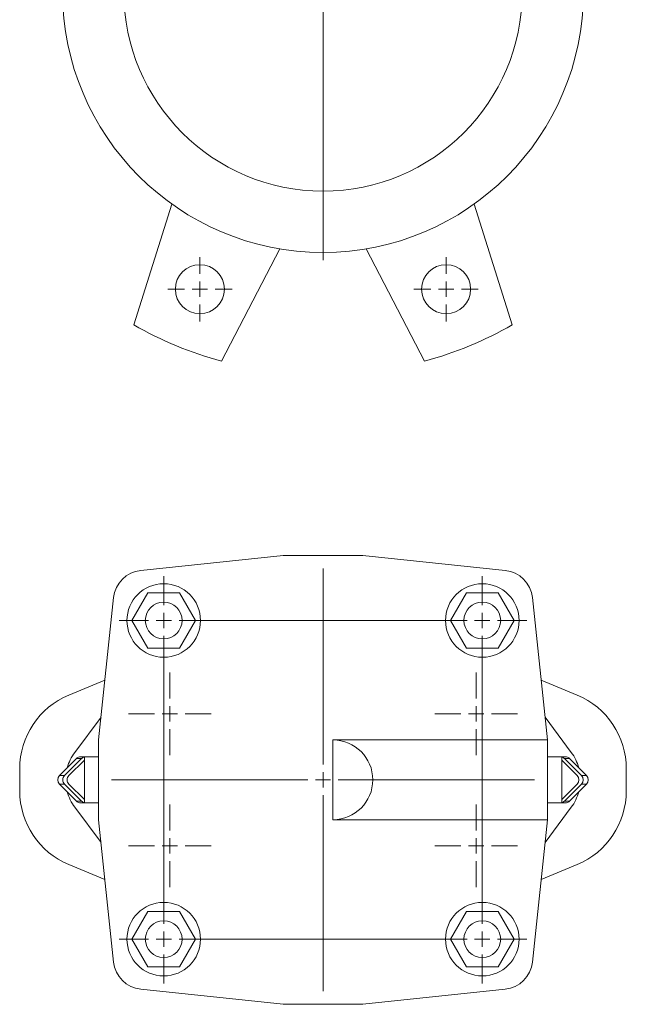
# Model space of a CAD drawing. Header units: millimetres. Extents: x -162 to 428, y 37 to 992.
# Tile 1 of 5: x -162 to 36, y 37 to 359. Entities that reach past the tile are written whole.
import ezdxf

# ---------------------------------------------------------------- set-up
doc = ezdxf.new("R2010")
doc.units = ezdxf.units.MM

# ---------------------------------------------------------------- blocks, each defined once
blk = doc.blocks.new('SW_CENTERMARKSYMBOL_0')
at = {"color": 0, "linetype": 'Continuous', "lineweight": 0}
for p, q in [((0, 5), (0, 87.5)), ((-5, 0), (-87.5, 0)), ((0, 0), (-2.5, 0)), ((0, 0), (0, 2.5)), ((0, 0), (0, -2.5)), ((0, 0), (2.5, 0)), ((5, 0), (87.5, 0)), ((0, -5), (0, -87.5))]:
    blk.add_line(p, q, dxfattribs=at)
blk = doc.blocks.new('SW_CENTERMARKSYMBOL_3')
at = {"color": 0, "linetype": 'Continuous', "lineweight": 0}
for p, q in [((0, 5), (0, 10.5)), ((-5, 0), (-10.5, 0)), ((0, 0), (-2.5, 0)), ((0, 0), (0, 2.5)), ((0, 0), (0, -2.5)), ((0, 0), (2.5, 0)), ((5, 0), (10.5, 0)), ((0, -5), (0, -10.5))]:
    blk.add_line(p, q, dxfattribs=at)
blk = doc.blocks.new('SW_CENTERMARKSYMBOL_4')
at = {"color": 0, "linetype": 'Continuous', "lineweight": 0}
for p, q in [((0, 5), (0, 10.5)), ((-5, 0), (-10.5, 0)), ((0, 0), (-2.5, 0)), ((0, 0), (0, 2.5)), ((0, 0), (0, -2.5)), ((0, 0), (2.5, 0)), ((5, 0), (10.5, 0)), ((0, -5), (0, -10.5))]:
    blk.add_line(p, q, dxfattribs=at)
blk = doc.blocks.new('SW_CENTERMARKSYMBOL_16')
at = {"color": 0, "linetype": 'Continuous', "lineweight": 0}
for p, q in [((0, 5), (0, 69)), ((-5, 0), (-69, 0)), ((0, 0), (-2.5, 0)), ((0, 0), (0, 2.5)), ((0, 0), (0, -2.5)), ((0, 0), (2.5, 0)), ((5, 0), (69, 0)), ((0, -5), (0, -69))]:
    blk.add_line(p, q, dxfattribs=at)
blk = doc.blocks.new('SW_CENTERMARKSYMBOL_17')
at = {"color": 0, "linetype": 'Continuous', "lineweight": 0}
for p, q in [((0, 5), (0, 13.5)), ((-5, 0), (-13.5, 0)), ((0, 0), (-2.5, 0)), ((0, 0), (0, 2.5)), ((0, 0), (0, -2.5)), ((0, 0), (2.5, 0)), ((5, 0), (13.5, 0)), ((0, -5), (0, -13.5))]:
    blk.add_line(p, q, dxfattribs=at)
blk = doc.blocks.new('SW_CENTERMARKSYMBOL_18')
at = {"color": 0, "linetype": 'Continuous', "lineweight": 0}
for p, q in [((0, 5), (0, 13.5)), ((-5, 0), (-13.5, 0)), ((0, 0), (-2.5, 0)), ((0, 0), (0, 2.5)), ((0, 0), (0, -2.5)), ((0, 0), (2.5, 0)), ((5, 0), (13.5, 0)), ((0, -5), (0, -13.5))]:
    blk.add_line(p, q, dxfattribs=at)
blk = doc.blocks.new('SW_CENTERMARKSYMBOL_19')
at = {"color": 0, "linetype": 'Continuous', "lineweight": 0}
for p, q in [((0, 5), (0, 13.5)), ((-5, 0), (-13.5, 0)), ((0, 0), (-2.5, 0)), ((0, 0), (0, 2.5)), ((0, 0), (0, -2.5)), ((0, 0), (2.5, 0)), ((5, 0), (13.5, 0)), ((0, -5), (0, -13.5))]:
    blk.add_line(p, q, dxfattribs=at)
blk = doc.blocks.new('SW_CENTERMARKSYMBOL_20')
at = {"color": 0, "linetype": 'Continuous', "lineweight": 0}
for p, q in [((0, 5), (0, 13.5)), ((-5, 0), (-13.5, 0)), ((0, 0), (-2.5, 0)), ((0, 0), (0, 2.5)), ((0, 0), (0, -2.5)), ((0, 0), (2.5, 0)), ((5, 0), (13.5, 0)), ((0, -5), (0, -13.5))]:
    blk.add_line(p, q, dxfattribs=at)
blk = doc.blocks.new('SW_CENTERMARKSYMBOL_21')
at = {"color": 0, "linetype": 'Continuous', "lineweight": 0}
for p, q in [((0, 109), (0, 118.5)), ((104, 109), (104, 118.5)), ((0, 104), (0, 106.5)), ((104, 104), (104, 106.5)), ((-5, 104), (-14.5, 104)), ((0, 104), (-2.5, 104)), ((0, 104), (0, 101.5)), ((0, 104), (2.5, 104)), ((5, 104), (99, 104)), ((104, 104), (101.5, 104)), ((104, 104), (104, 101.5)), ((104, 104), (106.5, 104)), ((109, 104), (118.5, 104)), ((0, 5), (0, 99)), ((104, 5), (104, 99)), ((-5, 0), (-14.5, 0)), ((0, 0), (-2.5, 0)), ((0, 0), (0, 2.5)), ((0, 0), (0, -2.5)), ((0, 0), (2.5, 0)), ((5, 0), (99, 0)), ((104, 0), (101.5, 0)), ((104, 0), (104, 2.5)), ((104, 0), (104, -2.5)), ((104, 0), (106.5, 0)), ((109, 0), (118.5, 0)), ((0, -5), (0, -14.5)), ((104, -5), (104, -14.5))]:
    blk.add_line(p, q, dxfattribs=at)

msp = doc.modelspace()

# ---------------------------------------------------------------- linework, layer by layer
at = {"color": 7, "linetype": 'Continuous', "lineweight": 15}
for p, q in [((-124.81, 259.03), (-112.37, 298.48)), ((-1.24, 259.03), (-13.67, 298.48)), ((-77.07, 283.86), (-96.17, 247.16)), ((-48.98, 283.86), (-29.88, 247.16)), ((-76.02, 183.84), (-122.48, 178.94)), ((-50.02, 183.84), (-76.02, 183.84)), ((-3.57, 178.94), (-50.02, 183.84)), ((-120.22, 171.59), (-125.41, 162.59)), ((-109.83, 171.59), (-120.22, 171.59)), ((-104.63, 162.59), (-109.83, 171.59)), ((-16.22, 171.59), (-21.41, 162.59)), ((-5.83, 171.59), (-16.22, 171.59)), ((-0.63, 162.59), (-5.83, 171.59)), ((-131.37, 170.05), (-136.27, 123.59)), ((10.23, 123.59), (5.33, 170.05)), ((-125.41, 162.59), (-120.22, 153.59)), ((-109.83, 153.59), (-104.63, 162.59)), ((-21.41, 162.59), (-16.22, 153.59)), ((-5.83, 153.59), (-0.63, 162.59)), ((-120.22, 153.59), (-109.83, 153.59)), ((-16.22, 153.59), (-5.83, 153.59)), ((-134.21, 143.11), (-145.97, 138.24)), ((19.93, 138.24), (8.17, 143.11)), ((-135.48, 131.06), (-144.05, 119.55)), ((18.01, 119.55), (9.44, 131.06)), ((-136.27, 123.59), (-136.27, 97.59)), ((-59.77, 123.59), (10.23, 123.59)), ((-59.77, 97.59), (-59.77, 123.59)), ((10.23, 123.59), (10.23, 97.59)), ((-149.02, 112.01), (-143.52, 117.51)), ((-147.39, 112.01), (-141.84, 117.51)), ((-140.92, 117), (-145.96, 112.01)), ((-143.52, 117.51), (-141.84, 117.51)), ((-142.1, 118.09), (-140.92, 118.09)), ((-140.92, 103.09), (-140.92, 118.09)), ((-140.92, 118.09), (-136.27, 118.09)), ((14.88, 118.09), (10.23, 118.09)), ((14.88, 103.09), (14.88, 118.09)), ((16.06, 118.09), (14.88, 118.09)), ((14.88, 117), (19.92, 112.01)), ((21.34, 112.01), (15.79, 117.51)), ((17.48, 117.51), (15.79, 117.51)), ((22.97, 112.01), (17.48, 117.51)), ((-162.02, 114.22), (-162.02, 106.97)), ((35.98, 106.97), (35.98, 114.22)), ((-149.02, 112.01), (-147.39, 112.01)), ((22.97, 112.01), (21.34, 112.01)), ((-143.52, 103.68), (-149.02, 109.18)), ((-149.02, 109.18), (-147.39, 109.18)), ((-141.84, 103.68), (-147.39, 109.18)), ((-145.96, 109.18), (-140.92, 104.19)), ((19.92, 109.18), (14.88, 104.19)), ((15.79, 103.68), (21.34, 109.18)), ((17.48, 103.68), (22.97, 109.18)), ((22.97, 109.18), (21.34, 109.18)), ((-143.52, 103.68), (-141.84, 103.68)), ((-142.1, 103.09), (-140.92, 103.09)), ((-136.27, 103.09), (-140.92, 103.09)), ((10.23, 103.09), (14.88, 103.09)), ((16.06, 103.09), (14.88, 103.09)), ((17.48, 103.68), (15.79, 103.68)), ((-144.05, 101.63), (-135.48, 90.13)), ((9.44, 90.13), (18.01, 101.63)), ((-136.27, 97.59), (-131.37, 51.14)), ((-59.77, 97.59), (10.23, 97.59)), ((5.33, 51.14), (10.23, 97.59)), ((-145.97, 82.95), (-134.21, 78.07)), ((8.17, 78.07), (19.93, 82.95)), ((-120.22, 67.59), (-125.41, 58.59)), ((-109.83, 67.59), (-120.22, 67.59)), ((-104.63, 58.59), (-109.83, 67.59)), ((-16.22, 67.59), (-21.41, 58.59)), ((-5.83, 67.59), (-16.22, 67.59)), ((-0.63, 58.59), (-5.83, 67.59)), ((-125.41, 58.59), (-120.22, 49.59)), ((-109.83, 49.59), (-104.63, 58.59)), ((-21.41, 58.59), (-16.22, 49.59)), ((-5.83, 49.59), (-0.63, 58.59)), ((-120.22, 49.59), (-109.83, 49.59)), ((-16.22, 49.59), (-5.83, 49.59)), ((-122.48, 42.24), (-76.02, 37.34)), ((-50.02, 37.34), (-3.57, 42.24)), ((-76.02, 37.34), (-50.02, 37.34))]:
    msp.add_line(p, q, dxfattribs=at)
for centre, radius in [((-63.02, 367.69), 85), ((-63.02, 367.69), 65), ((-103.2, 270.68), 8), ((-22.84, 270.68), 8), ((-115.02, 162.59), 12), ((-11.02, 162.59), 12), ((-115.02, 162.59), 6), ((-11.02, 162.59), 6), ((-115.02, 58.59), 12), ((-11.02, 58.59), 12), ((-115.02, 58.59), 6), ((-11.02, 58.59), 6)]:
    msp.add_circle(centre, radius, dxfattribs=at)
for centre, radius, start, end in [((-63.02, 367.69), 125, 240.377, 254.623), ((-63.02, 367.69), 125, 285.377, 299.623), ((-121.43, 169), 10, 96.0227, 173.9773), ((-4.62, 169), 10, 6.0227, 83.9773), ((-136.02, 114.22), 26, 112.5, 180), ((9.98, 114.22), 26, 0, 67.5), ((-59.77, 110.59), 13, 270, 90), ((-132.02, 110.59), 15, 143.3255, 164.7832), ((5.98, 110.59), 15, 15.2168, 36.6745), ((-142.1, 116.09), 2, 90.0005, 135.0026), ((16.06, 116.09), 2, 44.9974, 89.9995), ((-147.6, 110.59), 2, 135.0029, 224.9971), ((21.56, 110.59), 2, 315.0029, 44.9971), ((-136.02, 106.97), 26, 180, 247.5), ((-132.02, 110.59), 15, 195.2168, 216.6745), ((5.98, 110.59), 15, 323.3255, 344.7832), ((9.98, 106.97), 26, 292.5, 0), ((-142.1, 105.09), 2, 224.9974, 269.9995), ((16.06, 105.09), 2, 270.0005, 315.0026), ((-121.43, 52.19), 10, 186.0227, 263.9773), ((-4.62, 52.19), 10, 276.0227, 353.9773)]:
    msp.add_arc(centre, radius, start, end, dxfattribs=at)
for centre, start_param, end_param in [((-140.41, 116.09), 1.827816, 2.356194), ((14.37, 116.09), 0.785398, 1.313776), ((-145.96, 110.59), 2.356194, 3.926991), ((-144.53, 110.59), 2.356194, 3.926991), ((18.49, 110.59), 5.497787, 7.068583), ((19.92, 110.59), 5.497787, 7.068583), ((-140.41, 105.09), 3.926991, 4.455369), ((14.37, 105.09), 4.969409, 5.497787)]:
    msp.add_ellipse(centre, major_axis=(2.02, 0), ratio=0.990746, start_param=start_param, end_param=end_param, dxfattribs=at)

# ---------------------------------------------------------------- block references
at = {"color": 7, "linetype": 'Continuous', "lineweight": 0}
for name, p in [('SW_CENTERMARKSYMBOL_0', (-63.02, 367.69)), ('SW_CENTERMARKSYMBOL_3', (-103.2, 270.68)), ('SW_CENTERMARKSYMBOL_4', (-22.84, 270.68)), ('SW_CENTERMARKSYMBOL_16', (-63.02, 110.59)), ('SW_CENTERMARKSYMBOL_21', (-115.02, 58.59)), ('SW_CENTERMARKSYMBOL_17', (-113.02, 132.09)), ('SW_CENTERMARKSYMBOL_20', (-13.02, 132.09)), ('SW_CENTERMARKSYMBOL_18', (-113.02, 89.09)), ('SW_CENTERMARKSYMBOL_19', (-13.02, 89.09))]:
    msp.add_blockref(name, p, dxfattribs=at)

doc.saveas('drawing.dxf')
